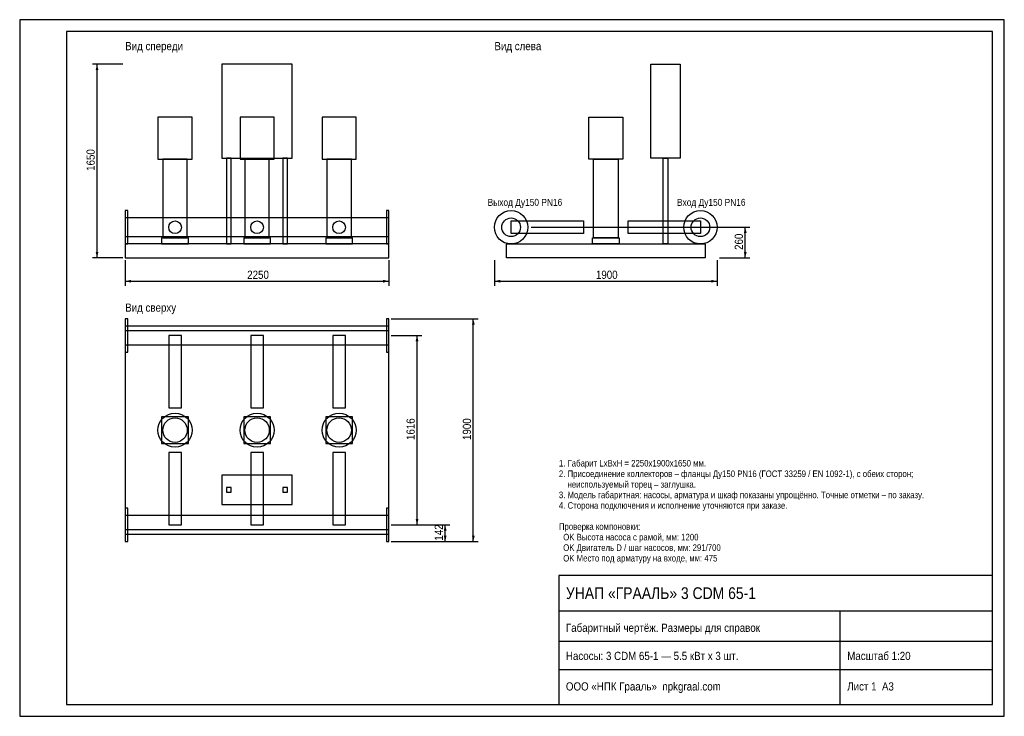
# Model space of a CAD drawing. Header units: millimetres. Extents: x 0 to 420, y 0 to 297.
import ezdxf

# ---------------------------------------------------------------- set-up
doc = ezdxf.new("R2010")
doc.units = ezdxf.units.MM
doc.header["$MEASUREMENT"] = 0
for name, color, linetype in [('AXIS', 5, 'CONTINUOUS'), ('CONTOUR', 7, 'CONTINUOUS'), ('DIM', 1, 'CONTINUOUS'), ('FRAME', 7, 'CONTINUOUS'), ('TEXT', 7, 'CONTINUOUS'), ('THIN', 8, 'CONTINUOUS')]:
    doc.layers.add(name, color=color, linetype=linetype)
doc.styles.add('GOST', font='arial.ttf')

msp = doc.modelspace()

# ---------------------------------------------------------------- hatches: boundary and pattern name
at = {"layer": 'DIM'}
for points in [[(33, 278), (32.4, 275.5), (33.6, 275.5)], [(309.5, 208.5), (308.9, 206), (310.1, 206)], [(33, 195.5), (32.4, 198), (33.6, 198)], [(309.5, 195.5), (308.9, 198), (310.1, 198)], [(45, 185.5), (47.5, 186.1), (47.5, 184.9)], [(157.5, 185.5), (155, 186.1), (155, 184.9)], [(202.5, 185.5), (205, 186.1), (205, 184.9)], [(297.5, 185.5), (295, 186.1), (295, 184.9)], [(193.5, 169.5), (192.9, 167), (194.1, 167)], [(169.5, 162.4), (168.9, 159.9), (170.1, 159.9)], [(169.5, 81.6), (168.9, 84.1), (170.1, 84.1)], [(181.5, 81.6), (180.9, 79.1), (182.1, 79.1)], [(181.5, 74.5), (180.9, 77), (182.1, 77)], [(193.5, 74.5), (192.9, 77), (194.1, 77)]]:
    msp.add_hatch(color=256, dxfattribs=at).paths.add_polyline_path(points)

# ---------------------------------------------------------------- linework, layer by layer
at = {"layer": 'AXIS'}
for p in [(218.175, 208.5), (298.925, 208.5)]:
    msp.add_line(p, (299.5, 208.5), dxfattribs=at)
at = {"layer": 'CONTOUR'}
for points in [[(86.25, 238), (116.25, 238), (116.25, 278), (86.25, 278)], [(281.75, 238), (269.25, 238), (269.25, 278), (281.75, 278)], [(58.98, 237.5), (73.52, 237.5), (73.52, 255.5), (58.98, 255.5)], [(93.98, 237.5), (108.52, 237.5), (108.52, 255.5), (93.98, 255.5)], [(128.98, 237.5), (143.52, 237.5), (143.52, 255.5), (128.98, 255.5)], [(257.27, 237.5), (242.73, 237.5), (242.73, 255.5), (257.27, 255.5)], [(257.27, 237.5), (242.73, 237.5), (242.73, 255.5), (257.27, 255.5)], [(257.27, 237.5), (242.73, 237.5), (242.73, 255.5), (257.27, 255.5)], [(61.025, 204), (71.475, 204), (71.475, 237.5), (61.025, 237.5)], [(88.25, 201.5), (90.25, 201.5), (90.25, 238), (88.25, 238)], [(96.025, 204), (106.475, 204), (106.475, 237.5), (96.025, 237.5)], [(112.25, 201.5), (114.25, 201.5), (114.25, 238), (112.25, 238)], [(131.025, 204), (141.475, 204), (141.475, 237.5), (131.025, 237.5)], [(255.225, 204), (244.775, 204), (244.775, 237.5), (255.225, 237.5)], [(255.225, 204), (244.775, 204), (244.775, 237.5), (255.225, 237.5)], [(255.225, 204), (244.775, 204), (244.775, 237.5), (255.225, 237.5)], [(276.5, 201.5), (274.5, 201.5), (274.5, 238), (276.5, 238)], [(276.5, 201.5), (274.5, 201.5), (274.5, 238), (276.5, 238)], [(45, 201.375), (46.1, 201.375), (46.1, 215.625), (45, 215.625)], [(45, 201.375), (46.1, 201.375), (46.1, 215.625), (45, 215.625)], [(156.4, 201.375), (157.5, 201.375), (157.5, 215.625), (156.4, 215.625)], [(156.4, 201.375), (157.5, 201.375), (157.5, 215.625), (156.4, 215.625)], [(45, 204.525), (157.5, 204.525), (157.5, 212.475), (45, 212.475)], [(45, 204.525), (157.5, 204.525), (157.5, 212.475), (45, 212.475)], [(240.5, 205.8), (209.625, 205.8), (209.625, 211.2), (240.5, 211.2)], [(240.5, 205.8), (209.625, 205.8), (209.625, 211.2), (240.5, 211.2)], [(240.5, 205.8), (209.625, 205.8), (209.625, 211.2), (240.5, 211.2)], [(290.375, 205.8), (259.5, 205.8), (259.5, 211.2), (290.375, 211.2)], [(290.375, 205.8), (259.5, 205.8), (259.5, 211.2), (290.375, 211.2)], [(290.375, 205.8), (259.5, 205.8), (259.5, 211.2), (290.375, 211.2)], [(60.55, 201.5), (71.95, 201.5), (71.95, 204), (60.55, 204)], [(95.55, 201.5), (106.95, 201.5), (106.95, 204), (95.55, 204)], [(130.55, 201.5), (141.95, 201.5), (141.95, 204), (130.55, 204)], [(255.7, 201.5), (244.3, 201.5), (244.3, 204), (255.7, 204)], [(255.7, 201.5), (244.3, 201.5), (244.3, 204), (255.7, 204)], [(255.7, 201.5), (244.3, 201.5), (244.3, 204), (255.7, 204)], [(45, 195.5), (157.5, 195.5), (157.5, 201.5), (45, 201.5)], [(292.375, 195.5), (207.625, 195.5), (207.625, 201.5), (292.375, 201.5)], [(45, 155.25), (46.1, 155.25), (46.1, 169.5), (45, 169.5)], [(156.4, 155.25), (157.5, 155.25), (157.5, 169.5), (156.4, 169.5)], [(45, 158.4), (157.5, 158.4), (157.5, 166.35), (45, 166.35)], [(45, 79.625), (157.5, 79.625), (157.5, 164.375), (45, 164.375)], [(63.55, 131.5), (68.95, 131.5), (68.95, 162.375), (63.55, 162.375)], [(98.55, 131.5), (103.95, 131.5), (103.95, 162.375), (98.55, 162.375)], [(133.55, 131.5), (138.95, 131.5), (138.95, 162.375), (133.55, 162.375)], [(60.55, 116.3), (71.95, 116.3), (71.95, 127.7), (60.55, 127.7)], [(95.55, 116.3), (106.95, 116.3), (106.95, 127.7), (95.55, 127.7)], [(130.55, 116.3), (141.95, 116.3), (141.95, 127.7), (130.55, 127.7)], [(63.55, 81.625), (68.95, 81.625), (68.95, 112.5), (63.55, 112.5)], [(98.55, 81.625), (103.95, 81.625), (103.95, 112.5), (98.55, 112.5)], [(133.55, 81.625), (138.95, 81.625), (138.95, 112.5), (133.55, 112.5)], [(86.25, 90.25), (116.25, 90.25), (116.25, 102.75), (86.25, 102.75)], [(88.25, 95.5), (90.25, 95.5), (90.25, 97.5), (88.25, 97.5)], [(112.25, 95.5), (114.25, 95.5), (114.25, 97.5), (112.25, 97.5)], [(45, 74.5), (46.1, 74.5), (46.1, 88.75), (45, 88.75)], [(156.4, 74.5), (157.5, 74.5), (157.5, 88.75), (156.4, 88.75)], [(45, 77.65), (157.5, 77.65), (157.5, 85.6), (45, 85.6)]]:
    msp.add_lwpolyline(points, close=True, dxfattribs=at)
for centre, radius in [((209.625, 208.5), 7.125), ((209.625, 208.5), 7.125), ((290.375, 208.5), 7.125), ((290.375, 208.5), 7.125), ((66.25, 208.5), 2.7), ((66.25, 208.5), 2.7), ((101.25, 208.5), 2.7), ((101.25, 208.5), 2.7), ((136.25, 208.5), 2.7), ((136.25, 208.5), 2.7), ((209.625, 208.5), 3.975), ((290.375, 208.5), 3.975), ((66.25, 122), 7.27), ((66.25, 122), 5.225), ((101.25, 122), 7.27), ((101.25, 122), 5.225), ((136.25, 122), 7.27), ((136.25, 122), 5.225)]:
    msp.add_circle(centre, radius, dxfattribs=at)
at = {"layer": 'DIM'}
for p, q in [((44, 278), (31, 278)), ((33, 195.5), (33, 278)), ((298.5, 208.5), (311.5, 208.5)), ((309.5, 195.5), (309.5, 208.5)), ((44, 195.5), (31, 195.5)), ((45, 194.5), (45, 183.5)), ((157.5, 194.5), (157.5, 183.5)), ((202.5, 194.5), (202.5, 183.5)), ((297.5, 194.5), (297.5, 183.5)), ((298.5, 195.5), (311.5, 195.5)), ((45, 185.5), (157.5, 185.5)), ((202.5, 185.5), (297.5, 185.5)), ((158.5, 169.5), (195.5, 169.5)), ((193.5, 74.5), (193.5, 169.5)), ((158.5, 162.4), (171.5, 162.4)), ((169.5, 81.6), (169.5, 162.4)), ((158.5, 81.6), (171.5, 81.6)), ((158.5, 81.6), (183.5, 81.6)), ((181.5, 74.5), (181.5, 81.6)), ((158.5, 74.5), (183.5, 74.5)), ((158.5, 74.5), (195.5, 74.5))]:
    msp.add_line(p, q, dxfattribs=at)
at = {"layer": 'FRAME'}
for p, q in [((230, 45), (415, 45)), ((350, 5), (350, 45)), ((230, 32), (415, 32)), ((230, 20), (415, 20))]:
    msp.add_line(p, q, dxfattribs=at)
for points in [[(20, 5), (415, 5), (415, 292), (20, 292)], [(230, 5), (415, 5), (415, 60), (230, 60)]]:
    msp.add_lwpolyline(points, close=True, dxfattribs=at)
at = {"layer": 'THIN'}
msp.add_lwpolyline([(0, 0), (420, 0), (420, 297), (0, 297)], close=True, dxfattribs=at)

# ---------------------------------------------------------------- texts
at = {"layer": 'DIM', "style": 'GOST', "width": 0.85}
for s, p in [('1650', (32, 232.55)), ('260', (308.5, 198.85)), ('1616', (168.5, 117.8)), ('1900', (192.5, 117.8)), ('142', (180.5, 74.9))]:
    msp.add_text(s, height=3.5, rotation=90, dxfattribs=at).set_placement(p)
for s, p in [('2250', (97.05, 186.5)), ('1900', (245.8, 186.5))]:
    msp.add_text(s, height=3.5, dxfattribs=at).set_placement(p)
at = {"layer": 'TEXT', "style": 'GOST', "width": 0.85}
for s, height, p in [('Вид спереди', 3.5, (45, 284)), ('Вид слева', 3.5, (202.5, 284)), ('Выход Ду150 PN16', 3, (199.625, 217.625)), ('Вход Ду150 PN16', 3, (280.375, 217.625)), ('Вид сверху', 3.5, (45, 172.5)), ('1. Габарит LxBxH = 2250x1900x1650 мм.', 2.8, (230, 106.5)), ('2. Присоединение коллекторов – фланцы Ду150 PN16 (ГОСТ 33259 / EN 1092-1), с обеих сторон;', 2.8, (230, 102)), ('    неиспользуемый торец – заглушка.', 2.8, (230, 97.5)), ('3. Модель габаритная: насосы, арматура и шкаф показаны упрощённо. Точные отметки – по заказу.', 2.8, (230, 93)), ('4. Сторона подключения и исполнение уточняются при заказе.', 2.8, (230, 88.5)), ('Проверка компоновки:', 2.8, (230, 79.5)), ('  OK Высота насоса с рамой, мм: 1200', 2.8, (230, 75)), ('  OK Двигатель D / шаг насосов, мм: 291/700', 2.8, (230, 70.5)), ('  OK Место под арматуру на входе, мм: 475', 2.8, (230, 66)), ('УНАП «ГРААЛЬ» 3 CDM 65-1', 5, (233, 50)), ('Габаритный чертёж. Размеры для справок', 3.5, (233, 36)), ('Насосы: 3 CDM 65-1 — 5.5 кВт x 3 шт.', 3.5, (233, 24)), ('Масштаб 1:20', 3.5, (353, 24)), ('ООО «НПК Грааль»  npkgraal.com', 3.5, (233, 11)), ('Лист 1  А3', 3.5, (353, 11))]:
    msp.add_text(s, height=height, dxfattribs=at).set_placement(p)

doc.saveas('drawing.dxf')
